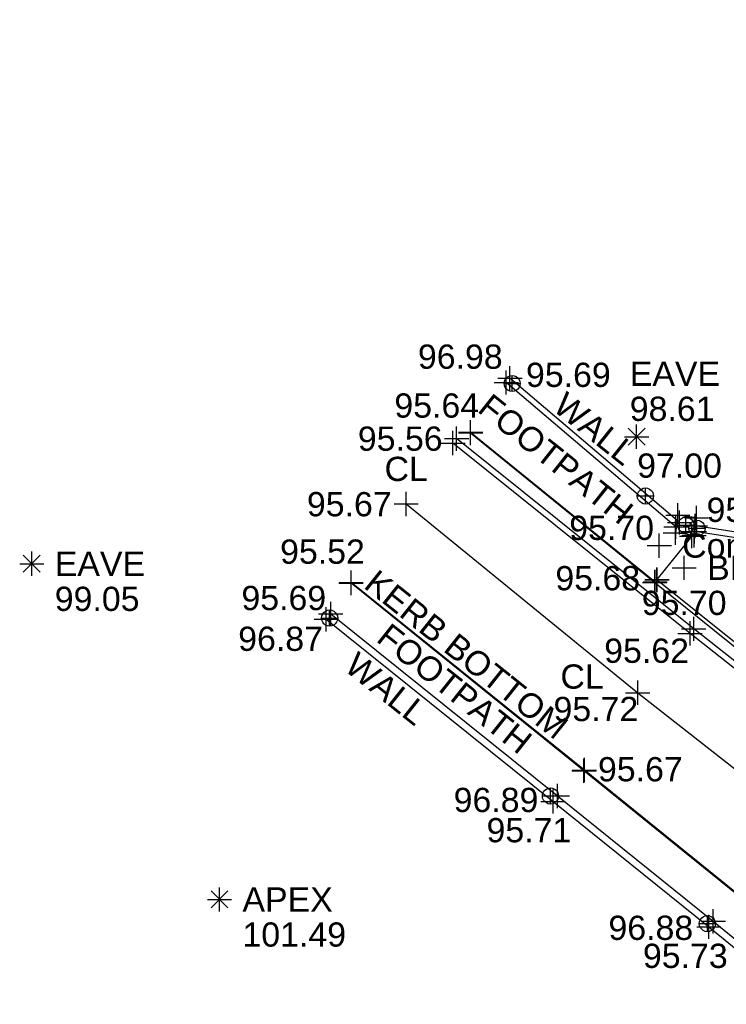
# Model space of a CAD drawing. Header units: metres. Extents: x 610185 to 614128, y 655663 to 660921.
# Tile 34 of 94: x 612668 to 612690, y 658250 to 658280. Entities that reach past the tile are written whole.
import ezdxf
from ezdxf.enums import TextEntityAlignment as Align

# ---------------------------------------------------------------- set-up
doc = ezdxf.new("R2010")
doc.units = ezdxf.units.M
doc.header["$MEASUREMENT"] = 0
for name, color, linetype in [('3D_WALL_ELEVATION', 7, 'Continuous'), ('3D_WALL_LINE', 7, 'Continuous'), ('3D_WALL_SYMBOL', 7, 'Continuous'), ('APEX_CODE', 251, 'Continuous'), ('APEX_ELEVATION', 251, 'Continuous'), ('APEX_SYMBOL', 251, 'Continuous'), ('CL_CODE', 251, 'Continuous'), ('CL_ELEVATION', 251, 'Continuous'), ('CL_LINE', 251, 'Continuous'), ('CL_SYMBOL', 251, 'Continuous'), ('DETAIL_DES', 250, 'Continuous'), ('FOOTPATH_ELEVATION', 15, 'Continuous'), ('FOOTPATH_LINE', 15, 'Continuous'), ('FOOTPATH_SYMBOL', 15, 'Continuous'), ('KERB_BOTTOM_ELEVATION', 7, 'Continuous'), ('KERB_BOTTOM_LINE', 7, 'Continuous'), ('KERB_BOTTOM_SYMBOL', 7, 'Continuous'), ('KERB_TOP_LINE', 252, 'Continuous'), ('KERB_TOP_SYMBOL', 252, 'Continuous'), ('METAL_SPOTHEIGHT_ELEVATION', 250, 'Continuous'), ('METAL_SPOTHEIGHT_SYMBOL', 250, 'Continuous'), ('SURFACE_CHANGE_ELEVATION', 42, 'Continuous'), ('SURFACE_CHANGE_LINE', 42, 'Continuous'), ('SURFACE_CHANGE_SYMBOL', 42, 'Continuous'), ('TEXTS', 7, 'Continuous'), ('TOP_OF_WALL_ELEVATION', 211, 'Continuous'), ('UNDERSIDE_OF_EAVE_CODE', 252, 'Continuous'), ('UNDERSIDE_OF_EAVE_ELEVATION', 252, 'Continuous'), ('UNDERSIDE_OF_EAVE_SYMBOL', 252, 'Continuous'), ('WALL_TOP_SYMBOL', 211, 'Continuous'), ('YELLOW_LINE_SOLID_ELEVATION', 41, 'Continuous'), ('YELLOW_LINE_SOLID_LINE', 41, 'Continuous'), ('YELLOW_LINE_SOLID_SYMBOL', 41, 'Continuous')]:
    doc.layers.add(name, color=color, linetype=linetype)
doc.styles.add('REGULAR', font='swissl.ttf')

# ---------------------------------------------------------------- blocks, each defined once
blk = doc.blocks.new('S061')
at = {"color": 0, "linetype": 'Continuous'}
for p, q in [((0, -0.5), (0, 0.5)), ((-0.5, 0), (0.5, 0))]:
    blk.add_line(p, q, dxfattribs=at)
blk = doc.blocks.new('042')
at = {"color": 0, "linetype": 'Continuous'}
for p, q in [((-0.5, 0), (-0.48, 0.13)), ((-0.48, -0.13), (-0.5, 0)), ((-0.5, 0), (0.5, 0)), ((-0.48, 0.13), (-0.43, 0.25)), ((-0.43, 0.25), (-0.35, 0.35)), ((-0.35, 0.35), (-0.25, 0.43)), ((-0.25, 0.43), (-0.13, 0.48)), ((-0.13, 0.48), (0, 0.5)), ((0, 0.5), (0.13, 0.48)), ((0, -0.5), (0, 0.5)), ((0.13, 0.48), (0.25, 0.43)), ((0.25, 0.43), (0.35, 0.35)), ((0.35, 0.35), (0.43, 0.25)), ((0.43, 0.25), (0.48, 0.13)), ((0.48, 0.13), (0.5, 0)), ((0.5, 0), (0.48, -0.13)), ((-0.43, -0.25), (-0.48, -0.13)), ((-0.35, -0.35), (-0.43, -0.25)), ((-0.25, -0.43), (-0.35, -0.35)), ((-0.13, -0.48), (-0.25, -0.43)), ((0, -0.5), (-0.13, -0.48)), ((0.13, -0.48), (0, -0.5)), ((0.25, -0.43), (0.13, -0.48)), ((0.35, -0.35), (0.25, -0.43)), ((0.43, -0.25), (0.35, -0.35)), ((0.48, -0.13), (0.43, -0.25))]:
    blk.add_line(p, q, dxfattribs=at)
blk = doc.blocks.new('065')
at = {"color": 0, "linetype": 'Continuous'}
for p, q in [((0, -0.5), (0, 0.5)), ((-0.5, 0), (0.5, 0)), ((-0.35, -0.35), (0.35, 0.35)), ((-0.35, 0.35), (0.35, -0.35))]:
    blk.add_line(p, q, dxfattribs=at)

msp = doc.modelspace()

# ---------------------------------------------------------------- linework, layer by layer
at = {"layer": '3D_WALL_LINE'}
for p, q in [((612688.782, 658264.781, 95.72), (612683.61, 658269.181, 95.693)), ((612688.754, 658264.575, 95.721), (612683.497, 658269.047, 95.693)), ((612688.804, 658264.941, 95.721), (612688.729, 658264.396, 95.721)), ((612689.383, 658264.861, 95.777), (612688.804, 658264.941, 95.721)), ((612689.383, 658264.861, 95.777), (612689.308, 658264.316, 95.777)), ((612696.457, 658263.513, 95.919), (612689.348, 658264.609, 95.793)), ((612689.308, 658264.316, 95.777), (612688.729, 658264.396, 95.721)), ((612696.427, 658263.34, 95.919), (612689.324, 658264.435, 95.793))]:
    msp.add_line(p, q, dxfattribs=at)
for points in [[(612678.07, 658261.891, 95.689), (612685.083, 658256.254, 95.707), (612689.901, 658252.377, 95.732), (612695.979, 658247.412, 95.748), (612697.425, 658246.218, 95.787), (612698.428, 658245.298, 95.814), (612699.225, 658244.26, 95.903), (612699.339, 658244.055, 95.904)], [(612677.932, 658261.72, 95.689), (612684.945, 658256.083, 95.707), (612689.763, 658252.206, 95.732), (612695.839, 658247.242, 95.748), (612697.281, 658246.052, 95.787), (612698.265, 658245.149, 95.814), (612699.041, 658244.139, 95.903), (612699.135, 658243.969, 95.903)]]:
    msp.add_polyline3d(points, dxfattribs=at)
at = {"layer": 'CL_LINE'}
msp.add_polyline3d([(612680.402, 658265.29, 95.67), (612687.564, 658259.448, 95.722), (612694.861, 658253.737, 95.717)], dxfattribs=at)
at = {"layer": 'FOOTPATH_LINE'}
msp.add_line((612682.397, 658267.508, 95.64), (612688.105, 658262.878, 95.657), dxfattribs=at)
msp.add_polyline3d([(612696.673, 658248.301, 95.717), (612693.032, 658251.264, 95.725), (612685.899, 658257.032, 95.675), (612678.699, 658262.843, 95.656)], dxfattribs=at)
at = {"layer": 'KERB_BOTTOM_LINE'}
for points in [[(612682.395, 658267.486, 95.567), (612688.092, 658262.864, 95.568), (612693.204, 658258.749, 95.62), (612696.788, 658255.875, 95.662), (612697.328, 658255.558, 95.68), (612697.8, 658255.351, 95.682), (612698.195, 658255.202, 95.686), (612699.053, 658254.904, 95.693), (612699.584, 658254.772, 95.69), (612699.993, 658254.696, 95.697), (612700.622, 658254.673, 95.703), (612701.374, 658254.876, 95.699), (612702.686, 658255.462, 95.726), (612703.457, 658255.932, 95.754), (612703.827, 658256.195, 95.787), (612704.901, 658257.142, 95.858), (612705.186, 658257.465, 95.86), (612705.402, 658257.827, 95.867), (612705.593, 658258.387, 95.89), (612706.161, 658261.076, 95.849), (612706.777, 658265.616, 95.736), (612705.372, 658266.496, 95.735), (612703.874, 658273.243, 95.657), (612702.262, 658280.272, 95.557)], [(612696.692, 658248.306, 95.674), (612693.056, 658251.277, 95.673), (612685.914, 658257.056, 95.577), (612678.701, 658262.858, 95.521)]]:
    msp.add_polyline3d(points, dxfattribs=at)
at = {"layer": 'KERB_TOP_LINE'}
msp.add_polyline3d([(612688.164, 658262.939, 95.68), (612693.307, 658258.815, 95.727), (612696.865, 658255.968, 95.765), (612697.393, 658255.656, 95.774), (612697.84, 658255.476, 95.766), (612698.229, 658255.3, 95.707), (612699.096, 658254.98, 95.706), (612699.615, 658254.881, 95.721), (612700.002, 658254.803, 95.782), (612700.595, 658254.788, 95.808), (612701.332, 658254.99, 95.845), (612702.62, 658255.572, 95.914), (612703.368, 658256.022, 95.943), (612703.749, 658256.29, 95.916), (612704.796, 658257.218, 95.988), (612705.079, 658257.554, 96.043), (612705.291, 658257.873, 96.058), (612705.477, 658258.423, 96.04), (612706.045, 658261.105, 95.94), (612706.672, 658265.568, 95.769), (612705.269, 658266.444, 95.742), (612703.764, 658273.235, 95.691), (612702.158, 658280.244, 95.642)], dxfattribs=at)
at = {"layer": 'SURFACE_CHANGE_LINE'}
msp.add_line((612689.235, 658264.296, 95.731), (612688.159, 658262.951, 95.679), dxfattribs=at)
at = {"layer": 'YELLOW_LINE_SOLID_LINE'}
for points in [[(612707.004, 658265.473, 95.745), (612706.273, 658260.034, 95.88), (612706.033, 658258.898, 95.891), (612705.605, 658257.567, 95.888), (612704.828, 658256.558, 95.838), (612703.532, 658255.536, 95.765), (612702.271, 658254.852, 95.665), (612701.762, 658254.608, 95.658), (612700.47, 658254.31, 95.716), (612699.202, 658254.486, 95.698), (612697.673, 658255.074, 95.68), (612696.636, 658255.652, 95.668), (612696.186, 658255.991, 95.654), (612689.296, 658261.426, 95.622), (612681.963, 658267.313, 95.56)], [(612707.183, 658265.449, 95.745), (612706.451, 658260.003, 95.88), (612706.208, 658258.851, 95.891), (612705.767, 658257.482, 95.888), (612704.957, 658256.431, 95.838), (612703.631, 658255.385, 95.765), (612702.353, 658254.691, 95.665), (612701.822, 658254.437, 95.658), (612700.478, 658254.128, 95.716), (612699.156, 658254.31, 95.698), (612697.597, 658254.911, 95.68), (612696.537, 658255.501, 95.668), (612696.076, 658255.849, 95.654), (612689.184, 658261.286, 95.622), (612681.85, 658267.173, 95.56)]]:
    msp.add_polyline3d(points, dxfattribs=at)

# ---------------------------------------------------------------- block references
at = {"layer": '3D_WALL_SYMBOL', "xscale": 0.75, "yscale": 0.75, "zscale": 0.75}
for p in [(612683.61, 658269.181, 95.693), (612683.497, 658269.047, 95.693), (612688.804, 658264.941, 95.721), (612689.383, 658264.861, 95.777), (612688.747, 658264.582, 95.721), (612688.86, 658264.715, 95.721), (612689.343, 658264.609, 95.793), (612688.729, 658264.396, 95.721), (612689.308, 658264.316, 95.777), (612689.317, 658264.436, 95.793), (612678.07, 658261.891, 95.689), (612677.932, 658261.72, 95.689), (612684.945, 658256.083, 95.707), (612685.083, 658256.254, 95.707), (612689.901, 658252.377, 95.732), (612689.763, 658252.206, 95.732)]:
    msp.add_blockref('S061', p, dxfattribs=at)
at = {"layer": 'APEX_SYMBOL', "xscale": 0.75, "yscale": 0.75, "zscale": 0.75}
msp.add_blockref('065', (612674.628, 658253.053, 101.495), dxfattribs=at)
at = {"layer": 'CL_SYMBOL', "xscale": 0.75, "yscale": 0.75, "zscale": 0.75}
for p in [(612680.402, 658265.29, 95.67), (612687.564, 658259.448, 95.722)]:
    msp.add_blockref('S061', p, dxfattribs=at)
at = {"layer": 'FOOTPATH_SYMBOL', "xscale": 0.75, "yscale": 0.75, "zscale": 0.75}
for p in [(612682.397, 658267.508, 95.64), (612678.699, 658262.843, 95.656), (612688.105, 658262.878, 95.657), (612685.899, 658257.032, 95.675)]:
    msp.add_blockref('S061', p, dxfattribs=at)
at = {"layer": 'KERB_BOTTOM_SYMBOL', "xscale": 0.75, "yscale": 0.75, "zscale": 0.75}
for p in [(612682.395, 658267.486, 95.567), (612678.701, 658262.858, 95.521), (612688.092, 658262.864, 95.568), (612685.914, 658257.056, 95.577)]:
    msp.add_blockref('S061', p, dxfattribs=at)
at = {"layer": 'KERB_TOP_SYMBOL', "xscale": 0.75, "yscale": 0.75, "zscale": 0.75}
msp.add_blockref('S061', (612688.164, 658262.939, 95.68), dxfattribs=at)
at = {"layer": 'METAL_SPOTHEIGHT_SYMBOL', "xscale": 0.75, "yscale": 0.75, "zscale": 0.75}
for p in [(612688.231, 658264.002, 95.704), (612689.002, 658263.314, 95.702)]:
    msp.add_blockref('S061', p, dxfattribs=at)
at = {"layer": 'SURFACE_CHANGE_SYMBOL', "xscale": 0.75, "yscale": 0.75, "zscale": 0.75}
for p in [(612689.235, 658264.296, 95.731), (612688.159, 658262.951, 95.679)]:
    msp.add_blockref('S061', p, dxfattribs=at)
at = {"layer": 'UNDERSIDE_OF_EAVE_SYMBOL', "xscale": 0.75, "yscale": 0.75, "zscale": 0.75}
for p in [(612687.529, 658267.37, 98.612), (612668.822, 658263.439, 99.054)]:
    msp.add_blockref('065', p, dxfattribs=at)
at = {"layer": 'WALL_TOP_SYMBOL', "xscale": 0.5, "yscale": 0.5, "zscale": 0.5}
for p in [(612683.681, 658269.017, 96.983), (612687.802, 658265.536, 96.999), (612689.055, 658264.636, 97.162), (612689.397, 658264.536, 96.881), (612678.035, 658261.759, 96.868), (612684.864, 658256.255, 96.885), (612689.718, 658252.305, 96.882)]:
    msp.add_blockref('042', p, dxfattribs=at)
at = {"layer": 'YELLOW_LINE_SOLID_SYMBOL', "xscale": 0.75, "yscale": 0.75, "zscale": 0.75}
for p in [(612681.963, 658267.313, 95.56), (612681.85, 658267.173, 95.56), (612689.184, 658261.286, 95.622), (612689.296, 658261.426, 95.622)]:
    msp.add_blockref('S061', p, dxfattribs=at)

# ---------------------------------------------------------------- texts
at = {"layer": '3D_WALL_ELEVATION', "style": 'REGULAR'}
for s, p in [('95.69', (612684.108, 658268.91, 95.693)), ('95.78', (612689.694, 658264.734, 95.777)), ('95.69', (612675.306, 658262.005, 95.689)), ('95.71', (612682.888, 658254.822, 95.707)), ('95.73', (612687.726, 658250.934, 95.732))]:
    msp.add_text(s, height=0.75, dxfattribs=at).set_placement(p)
at = {"layer": 'APEX_CODE', "style": 'REGULAR'}
msp.add_text('APEX', height=0.75, dxfattribs=at).set_placement((612675.338, 658253.053, 101.495), align=Align.MIDDLE_LEFT)
at = {"layer": 'APEX_ELEVATION', "style": 'REGULAR'}
msp.add_text('101.49', height=0.75, dxfattribs=at).set_placement((612675.338, 658252.343, 101.495), align=Align.TOP_LEFT)
at = {"layer": 'CL_CODE', "style": 'REGULAR'}
for p in [(612680.402, 658266, 95.67), (612685.844, 658259.575, 95.722)]:
    msp.add_text('CL', height=0.75, dxfattribs=at).set_placement(p, align=Align.CENTER)
at = {"layer": 'CL_ELEVATION', "style": 'REGULAR'}
for s, p in [('95.67', (612678.642, 658265.658, 95.67)), ('95.72', (612686.271, 658259.321, 95.722))]:
    msp.add_text(s, height=0.75, dxfattribs=at).set_placement(p, align=Align.TOP_CENTER)
at = {"layer": 'DETAIL_DES', "style": 'REGULAR'}
for s, p in [('Concrete', (612688.941, 658264.002, 95.704)), ('BRICK PAVE', (612689.712, 658263.314, 95.702))]:
    msp.add_text(s, height=0.75, dxfattribs=at).set_placement(p, align=Align.MIDDLE_LEFT)
at = {"layer": 'FOOTPATH_ELEVATION', "style": 'REGULAR'}
for s, p in [('95.64', (612680.037, 658267.96, 95.64)), ('95.67', (612686.335, 658256.707, 95.675))]:
    msp.add_text(s, height=0.75, dxfattribs=at).set_placement(p)
at = {"layer": 'KERB_BOTTOM_ELEVATION', "style": 'REGULAR'}
msp.add_text('95.52', height=0.75, dxfattribs=at).set_placement((612676.502, 658263.44, 95.521))
at = {"layer": 'METAL_SPOTHEIGHT_ELEVATION', "style": 'REGULAR'}
for p in [(612686.757, 658264.926, 95.704), (612689.002, 658262.604, 95.702)]:
    msp.add_text('95.70', height=0.75, dxfattribs=at).set_placement(p, align=Align.TOP_CENTER)
at = {"layer": 'SURFACE_CHANGE_ELEVATION', "style": 'REGULAR'}
msp.add_text('95.68', height=0.75, dxfattribs=at).set_placement((612685.017, 658262.618, 95.679))
at = {"layer": 'TEXTS', "style": 'REGULAR'}
for s, p in [('FOOTPATH', (612682.571, 658268.164, 94.937)), ('WALL', (612684.894, 658268.213, 94.937)), ('KERB BOTTOM', (612679.053, 658262.716, 95.404)), ('FOOTPATH', (612679.44, 658261.061, 94.937)), ('WALL', (612678.444, 658260.169, 94.937))]:
    msp.add_text(s, height=0.75, rotation=321.4465, dxfattribs=at).set_placement(p)
at = {"layer": 'TOP_OF_WALL_ELEVATION', "style": 'REGULAR'}
for s, p in [('96.98', (612682.076, 658269.472, 96.983)), ('97.00', (612688.858, 658266.102, 96.999)), ('96.87', (612676.517, 658260.744, 96.868)), ('96.89', (612683.181, 658255.757, 96.885)), ('96.88', (612687.97, 658251.801, 96.882))]:
    msp.add_text(s, height=0.75, dxfattribs=at).set_placement(p, align=Align.CENTER)
at = {"layer": 'UNDERSIDE_OF_EAVE_CODE', "style": 'REGULAR'}
for p in [(612687.318, 658269.319, 98.612), (612669.532, 658263.439, 99.054)]:
    msp.add_text('EAVE', height=0.75, dxfattribs=at).set_placement(p, align=Align.MIDDLE_LEFT)
at = {"layer": 'UNDERSIDE_OF_EAVE_ELEVATION', "style": 'REGULAR'}
for s, p in [('98.61', (612687.318, 658268.609, 98.612)), ('99.05', (612669.532, 658262.729, 99.054))]:
    msp.add_text(s, height=0.75, dxfattribs=at).set_placement(p, align=Align.TOP_LEFT)
at = {"layer": 'YELLOW_LINE_SOLID_ELEVATION', "style": 'REGULAR'}
for s, p in [('95.56', (612680.218, 658267.686, 95.56)), ('95.62', (612687.839, 658261.124, 95.622))]:
    msp.add_text(s, height=0.75, dxfattribs=at).set_placement(p, align=Align.TOP_CENTER)

doc.saveas('drawing.dxf')
